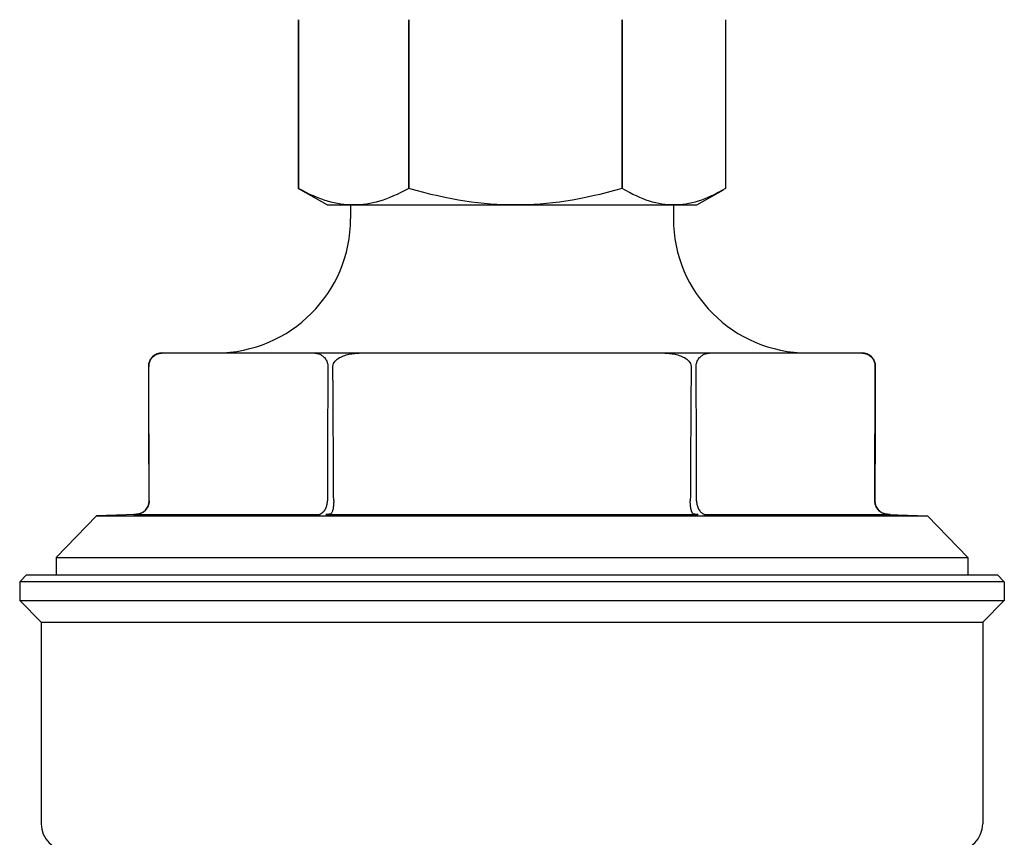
# Model space of a CAD drawing. Header units: millimetres. Extents: x 93 to 4188, y 32 to 529.
# Tile 2 of 9: x 296 to 369, y 265 to 326. Entities that reach past the tile are written whole.
import ezdxf

# ---------------------------------------------------------------- set-up
doc = ezdxf.new("R2010")
doc.units = ezdxf.units.MM
doc.layers.add('DETAIL', color=2, linetype='Continuous')

msp = doc.modelspace()

# ---------------------------------------------------------------- linework, layer by layer
at = {"layer": 'DETAIL'}
for p, q in [((316.296, 326.24), (316.296, 326.24)), ((316.296, 326.24), (316.296, 313.696)), ((316.296, 313.696), (316.296, 326.24)), ((324.489, 326.24), (324.489, 326.24)), ((324.489, 326.24), (324.489, 313.696)), ((324.489, 313.696), (324.489, 326.24)), ((340.363, 326.24), (340.363, 326.24)), ((340.363, 326.24), (340.363, 313.696)), ((340.363, 313.696), (340.363, 326.24)), ((348.045, 326.24), (348.045, 313.696)), ((316.296, 313.696), (316.296, 313.696)), ((318.421, 312.468), (316.459, 313.601)), ((324.489, 313.696), (324.489, 313.696)), ((340.363, 313.696), (340.363, 313.696)), ((345.92, 312.468), (347.882, 313.601)), ((318.421, 312.468), (345.92, 312.468)), ((320.17, 312.468), (320.17, 311.468)), ((344.17, 312.468), (344.17, 311.468)), ((306.158, 301.47), (306.242, 301.47)), ((317.396, 301.47), (321.016, 301.47)), ((343.325, 301.47), (346.945, 301.47)), ((358.099, 301.47), (358.183, 301.47)), ((305.19, 290.474), (305.161, 300.47)), ((359.151, 290.474), (359.18, 300.47)), ((305.191, 290.468), (305.191, 290.474)), ((318.447, 290.474), (318.447, 290.468)), ((345.894, 290.468), (345.894, 290.474)), ((359.15, 290.474), (359.15, 290.468)), ((301.269, 289.369), (298.27, 286.262)), ((304.225, 289.475), (301.269, 289.369)), ((301.269, 289.369), (363.072, 289.369)), ((304.049, 289.468), (317.857, 289.468)), ((318.362, 289.468), (345.979, 289.468)), ((346.484, 289.468), (360.292, 289.468)), ((360.116, 289.475), (363.072, 289.369)), ((363.072, 289.369), (366.07, 286.262)), ((298.27, 286.262), (366.07, 286.262)), ((298.27, 286.262), (298.27, 284.97)), ((366.07, 286.262), (366.07, 284.97)), ((296.07, 284.97), (295.57, 284.47)), ((296.07, 284.97), (368.27, 284.97)), ((368.27, 284.97), (368.77, 284.47)), ((368.77, 284.47), (295.57, 284.47)), ((295.57, 284.47), (295.57, 283.07)), ((368.77, 284.47), (368.77, 283.07)), ((295.57, 283.07), (368.77, 283.07)), ((297.17, 281.47), (295.57, 283.07)), ((367.17, 281.47), (368.77, 283.07)), ((297.17, 281.47), (367.17, 281.47)), ((297.17, 281.47), (297.17, 266.47)), ((367.17, 281.47), (367.17, 266.47))]:
    msp.add_line(p, q, dxfattribs=at)
at = {"layer": 'DETAIL', "flags": 128}
for points in [[(316.296, 313.696), (316.303, 313.692), (316.31, 313.688), (316.317, 313.684), (316.323, 313.68), (316.33, 313.676), (316.337, 313.672), (316.344, 313.668), (316.351, 313.664), (316.358, 313.66), (316.364, 313.656), (316.371, 313.652), (316.378, 313.648), (316.385, 313.644), (316.392, 313.64), (316.398, 313.636), (316.405, 313.632), (316.412, 313.628), (316.419, 313.624), (316.425, 313.62), (316.432, 313.616), (316.439, 313.612), (316.446, 313.608), (316.453, 313.605), (316.459, 313.601)], [(324.489, 313.696), (324.197, 313.538), (323.913, 313.392), (323.636, 313.258), (323.364, 313.137), (323.098, 313.026), (322.837, 312.926), (322.581, 312.837), (322.328, 312.759), (322.079, 312.69), (321.833, 312.63), (321.589, 312.58), (321.347, 312.54), (321.107, 312.509), (320.868, 312.486), (320.63, 312.473), (320.392, 312.468), (320.155, 312.473), (319.917, 312.486), (319.678, 312.509), (319.438, 312.54), (319.196, 312.58), (318.952, 312.63), (318.706, 312.69), (318.457, 312.759), (318.204, 312.837), (317.948, 312.926), (317.687, 313.026), (317.421, 313.137), (317.149, 313.258), (316.872, 313.392), (316.588, 313.538), (316.296, 313.696)], [(340.363, 313.696), (339.798, 313.538), (339.247, 313.392), (338.71, 313.258), (338.184, 313.137), (337.669, 313.026), (337.163, 312.926), (336.666, 312.837), (336.177, 312.759), (335.694, 312.69), (335.217, 312.63), (334.745, 312.58), (334.276, 312.54), (333.811, 312.509), (333.348, 312.486), (332.887, 312.473), (332.426, 312.468), (331.966, 312.473), (331.504, 312.486), (331.041, 312.509), (330.576, 312.54), (330.108, 312.58), (329.635, 312.63), (329.158, 312.69), (328.675, 312.759), (328.186, 312.837), (327.689, 312.926), (327.183, 313.026), (326.668, 313.137), (326.142, 313.258), (325.605, 313.392), (325.054, 313.538), (324.489, 313.696)], [(348.045, 313.696), (347.771, 313.538), (347.505, 313.392), (347.245, 313.258), (346.99, 313.137), (346.741, 313.026), (346.496, 312.926), (346.256, 312.837), (346.019, 312.759), (345.785, 312.69), (345.555, 312.63), (345.326, 312.58), (345.099, 312.54), (344.874, 312.509), (344.65, 312.486), (344.427, 312.473), (344.204, 312.468), (343.981, 312.473), (343.758, 312.486), (343.534, 312.509), (343.309, 312.54), (343.082, 312.58), (342.854, 312.63), (342.623, 312.69), (342.389, 312.759), (342.152, 312.837), (341.912, 312.926), (341.667, 313.026), (341.418, 313.137), (341.163, 313.258), (340.903, 313.392), (340.637, 313.538), (340.363, 313.696)], [(305.161, 300.47), (305.167, 300.577), (305.183, 300.678), (305.208, 300.773), (305.24, 300.857), (305.278, 300.935), (305.32, 301.006), (305.363, 301.067), (305.407, 301.12), (305.454, 301.169), (305.504, 301.214), (305.556, 301.255), (305.607, 301.291), (305.658, 301.323), (305.708, 301.349), (305.758, 301.373), (305.811, 301.393), (305.864, 301.412), (305.919, 301.427), (305.974, 301.441), (306.029, 301.451), (306.083, 301.46), (306.137, 301.465), (306.19, 301.469), (306.242, 301.47)], [(306.242, 301.47), (306.521, 301.47), (306.795, 301.47), (307.067, 301.47), (307.335, 301.47), (307.6, 301.47), (307.862, 301.47), (308.122, 301.47), (308.379, 301.47), (308.634, 301.47), (308.887, 301.47), (309.138, 301.47), (309.387, 301.47), (309.635, 301.47), (309.881, 301.47), (310.126, 301.47), (310.37, 301.47), (310.613, 301.47), (310.855, 301.47), (311.096, 301.47), (311.337, 301.47), (311.578, 301.47), (311.819, 301.47), (312.06, 301.47), (312.3, 301.47), (312.541, 301.47), (312.783, 301.47), (313.025, 301.47), (313.268, 301.47), (313.512, 301.47), (313.757, 301.47), (314.003, 301.47), (314.251, 301.47), (314.5, 301.47), (314.751, 301.47), (315.004, 301.47), (315.258, 301.47), (315.516, 301.47), (315.775, 301.47), (316.038, 301.47), (316.303, 301.47), (316.571, 301.47), (316.842, 301.47), (317.117, 301.47), (317.396, 301.47)], [(317.396, 301.47), (317.447, 301.469), (317.5, 301.465), (317.554, 301.46), (317.609, 301.451), (317.664, 301.441), (317.719, 301.427), (317.773, 301.412), (317.827, 301.393), (317.879, 301.373), (317.93, 301.349), (317.979, 301.323), (318.03, 301.291), (318.082, 301.255), (318.133, 301.214), (318.183, 301.169), (318.231, 301.12), (318.275, 301.067), (318.318, 301.006), (318.36, 300.935), (318.398, 300.857), (318.429, 300.773), (318.454, 300.678), (318.471, 300.577), (318.476, 300.47)], [(318.856, 300.47), (318.867, 300.577), (318.9, 300.678), (318.95, 300.773), (319.013, 300.857), (319.089, 300.935), (319.172, 301.006), (319.258, 301.067), (319.346, 301.12), (319.442, 301.169), (319.542, 301.214), (319.644, 301.255), (319.747, 301.291), (319.849, 301.323), (319.948, 301.349), (320.05, 301.373), (320.154, 301.393), (320.261, 301.412), (320.37, 301.427), (320.48, 301.441), (320.59, 301.451), (320.7, 301.46), (320.808, 301.465), (320.914, 301.469), (321.016, 301.47)], [(321.016, 301.47), (321.574, 301.47), (322.124, 301.47), (322.667, 301.47), (323.203, 301.47), (323.733, 301.47), (324.258, 301.47), (324.777, 301.47), (325.291, 301.47), (325.801, 301.47), (326.307, 301.47), (326.808, 301.47), (327.307, 301.47), (327.802, 301.47), (328.294, 301.47), (328.784, 301.47), (329.272, 301.47), (329.758, 301.47), (330.242, 301.47), (330.725, 301.47), (331.208, 301.47), (331.689, 301.47), (332.17, 301.47), (332.652, 301.47), (333.133, 301.47), (333.616, 301.47), (334.099, 301.47), (334.583, 301.47), (335.069, 301.47), (335.557, 301.47), (336.047, 301.47), (336.539, 301.47), (337.034, 301.47), (337.532, 301.47), (338.034, 301.47), (338.54, 301.47), (339.05, 301.47), (339.564, 301.47), (340.083, 301.47), (340.608, 301.47), (341.138, 301.47), (341.674, 301.47), (342.217, 301.47), (342.767, 301.47), (343.325, 301.47)], [(343.325, 301.47), (343.427, 301.469), (343.533, 301.465), (343.641, 301.46), (343.751, 301.451), (343.861, 301.441), (343.971, 301.427), (344.08, 301.412), (344.187, 301.393), (344.291, 301.373), (344.393, 301.349), (344.492, 301.323), (344.594, 301.291), (344.697, 301.255), (344.799, 301.214), (344.899, 301.169), (344.995, 301.12), (345.083, 301.067), (345.169, 301.006), (345.252, 300.935), (345.328, 300.857), (345.391, 300.773), (345.441, 300.678), (345.474, 300.577), (345.485, 300.47)], [(345.865, 300.47), (345.87, 300.577), (345.887, 300.678), (345.912, 300.773), (345.943, 300.857), (345.981, 300.935), (346.023, 301.006), (346.066, 301.067), (346.11, 301.12), (346.158, 301.169), (346.208, 301.214), (346.259, 301.255), (346.311, 301.291), (346.362, 301.323), (346.411, 301.349), (346.462, 301.373), (346.514, 301.393), (346.567, 301.412), (346.622, 301.427), (346.677, 301.441), (346.732, 301.451), (346.787, 301.46), (346.841, 301.465), (346.894, 301.469), (346.945, 301.47)], [(346.945, 301.47), (347.224, 301.47), (347.499, 301.47), (347.77, 301.47), (348.038, 301.47), (348.303, 301.47), (348.566, 301.47), (348.825, 301.47), (349.082, 301.47), (349.337, 301.47), (349.59, 301.47), (349.841, 301.47), (350.09, 301.47), (350.338, 301.47), (350.584, 301.47), (350.829, 301.47), (351.073, 301.47), (351.316, 301.47), (351.558, 301.47), (351.799, 301.47), (352.041, 301.47), (352.281, 301.47), (352.522, 301.47), (352.763, 301.47), (353.004, 301.47), (353.245, 301.47), (353.486, 301.47), (353.728, 301.47), (353.971, 301.47), (354.215, 301.47), (354.46, 301.47), (354.706, 301.47), (354.954, 301.47), (355.203, 301.47), (355.454, 301.47), (355.707, 301.47), (355.962, 301.47), (356.219, 301.47), (356.478, 301.47), (356.741, 301.47), (357.006, 301.47), (357.274, 301.47), (357.545, 301.47), (357.82, 301.47), (358.099, 301.47)], [(358.099, 301.47), (358.151, 301.469), (358.203, 301.465), (358.257, 301.46), (358.312, 301.451), (358.367, 301.441), (358.422, 301.427), (358.477, 301.412), (358.53, 301.393), (358.583, 301.373), (358.633, 301.349), (358.683, 301.323), (358.734, 301.291), (358.785, 301.255), (358.837, 301.214), (358.886, 301.169), (358.934, 301.12), (358.978, 301.067), (359.021, 301.006), (359.063, 300.935), (359.101, 300.857), (359.133, 300.773), (359.158, 300.678), (359.174, 300.577), (359.179, 300.47)], [(305.191, 290.474), (305.19, 290.89), (305.189, 291.305), (305.187, 291.721), (305.186, 292.137), (305.185, 292.553), (305.184, 292.969), (305.182, 293.385), (305.181, 293.801), (305.18, 294.217), (305.179, 294.634), (305.178, 295.05), (305.176, 295.466), (305.175, 295.883), (305.174, 296.3), (305.173, 296.716), (305.171, 297.133), (305.17, 297.55), (305.169, 297.967), (305.168, 298.384), (305.166, 298.801), (305.165, 299.218), (305.164, 299.635), (305.163, 300.053), (305.161, 300.47)], [(318.476, 300.47), (318.475, 300.053), (318.474, 299.635), (318.473, 299.218), (318.471, 298.801), (318.47, 298.384), (318.469, 297.967), (318.468, 297.55), (318.466, 297.133), (318.465, 296.716), (318.464, 296.3), (318.463, 295.883), (318.461, 295.466), (318.46, 295.05), (318.459, 294.634), (318.458, 294.217), (318.457, 293.801), (318.455, 293.385), (318.454, 292.969), (318.453, 292.553), (318.452, 292.137), (318.45, 291.721), (318.449, 291.305), (318.448, 290.89), (318.447, 290.474)], [(318.915, 290.474), (318.912, 290.89), (318.91, 291.305), (318.907, 291.721), (318.905, 292.137), (318.903, 292.553), (318.9, 292.969), (318.898, 293.385), (318.895, 293.801), (318.893, 294.217), (318.89, 294.634), (318.888, 295.05), (318.885, 295.466), (318.883, 295.883), (318.88, 296.3), (318.878, 296.716), (318.875, 297.133), (318.873, 297.55), (318.87, 297.967), (318.868, 298.384), (318.866, 298.801), (318.863, 299.218), (318.861, 299.635), (318.858, 300.053), (318.856, 300.47)], [(345.485, 300.47), (345.483, 300.053), (345.48, 299.635), (345.478, 299.218), (345.475, 298.801), (345.473, 298.384), (345.47, 297.967), (345.468, 297.55), (345.466, 297.133), (345.463, 296.716), (345.461, 296.3), (345.458, 295.883), (345.456, 295.466), (345.453, 295.05), (345.451, 294.634), (345.448, 294.217), (345.446, 293.801), (345.443, 293.385), (345.441, 292.969), (345.438, 292.553), (345.436, 292.137), (345.433, 291.721), (345.431, 291.305), (345.429, 290.89), (345.426, 290.474)], [(345.894, 290.474), (345.893, 290.89), (345.892, 291.305), (345.891, 291.721), (345.889, 292.137), (345.888, 292.553), (345.887, 292.969), (345.886, 293.385), (345.884, 293.801), (345.883, 294.217), (345.882, 294.634), (345.881, 295.05), (345.879, 295.466), (345.878, 295.883), (345.877, 296.3), (345.876, 296.716), (345.875, 297.133), (345.873, 297.55), (345.872, 297.967), (345.871, 298.384), (345.87, 298.801), (345.868, 299.218), (345.867, 299.635), (345.866, 300.053), (345.865, 300.47)], [(359.179, 300.47), (359.178, 300.053), (359.177, 299.635), (359.176, 299.218), (359.175, 298.801), (359.173, 298.384), (359.172, 297.967), (359.171, 297.55), (359.17, 297.133), (359.168, 296.716), (359.167, 296.3), (359.166, 295.883), (359.165, 295.466), (359.163, 295.05), (359.162, 294.634), (359.161, 294.217), (359.16, 293.801), (359.158, 293.385), (359.157, 292.969), (359.156, 292.553), (359.155, 292.137), (359.154, 291.721), (359.152, 291.305), (359.151, 290.89), (359.15, 290.474)], [(305.191, 290.468), (305.191, 290.434), (305.189, 290.399), (305.186, 290.365), (305.182, 290.33), (305.176, 290.295), (305.169, 290.26), (305.161, 290.225), (305.152, 290.19), (305.141, 290.156), (305.129, 290.121), (305.116, 290.087), (305.102, 290.054), (305.086, 290.02), (305.068, 289.987), (305.05, 289.955), (305.03, 289.923), (305.008, 289.891), (304.986, 289.861), (304.962, 289.831), (304.936, 289.802), (304.91, 289.773), (304.882, 289.746), (304.853, 289.72), (304.823, 289.694)], [(318.179, 289.694), (318.199, 289.717), (318.218, 289.741), (318.236, 289.767), (318.254, 289.793), (318.272, 289.82), (318.289, 289.848), (318.305, 289.877), (318.32, 289.907), (318.335, 289.938), (318.348, 289.969), (318.361, 290.001), (318.374, 290.034), (318.385, 290.068), (318.395, 290.102), (318.405, 290.137), (318.413, 290.172), (318.421, 290.208), (318.428, 290.244), (318.433, 290.281), (318.438, 290.318), (318.442, 290.355), (318.444, 290.393), (318.446, 290.431), (318.447, 290.468)], [(318.915, 290.468), (318.914, 290.392), (318.912, 290.315), (318.909, 290.239), (318.903, 290.164), (318.896, 290.09), (318.887, 290.017), (318.876, 289.947), (318.864, 289.88), (318.85, 289.817), (318.835, 289.757), (318.818, 289.703), (318.8, 289.655), (318.781, 289.613), (318.762, 289.579), (318.742, 289.551), (318.722, 289.528), (318.701, 289.51), (318.679, 289.497), (318.655, 289.488), (318.634, 289.483), (318.613, 289.48), (318.588, 289.477), (318.56, 289.476), (318.526, 289.475)], [(318.915, 290.468), (318.915, 290.469), (318.915, 290.469), (318.915, 290.469), (318.915, 290.469), (318.915, 290.47), (318.915, 290.47), (318.915, 290.47), (318.915, 290.47), (318.915, 290.47), (318.915, 290.471), (318.915, 290.471), (318.915, 290.471), (318.915, 290.471), (318.915, 290.472), (318.915, 290.472), (318.915, 290.472), (318.915, 290.472), (318.915, 290.473), (318.915, 290.473), (318.915, 290.473), (318.915, 290.473), (318.915, 290.474), (318.915, 290.474), (318.915, 290.474)], [(345.426, 290.474), (345.426, 290.474), (345.426, 290.474), (345.426, 290.473), (345.426, 290.473), (345.426, 290.473), (345.426, 290.473), (345.426, 290.472), (345.426, 290.472), (345.426, 290.472), (345.426, 290.472), (345.426, 290.471), (345.426, 290.471), (345.426, 290.471), (345.426, 290.471), (345.426, 290.47), (345.426, 290.47), (345.426, 290.47), (345.426, 290.47), (345.426, 290.47), (345.426, 290.469), (345.426, 290.469), (345.426, 290.469), (345.426, 290.469), (345.426, 290.468)], [(345.526, 289.694), (345.518, 289.717), (345.511, 289.742), (345.503, 289.767), (345.496, 289.793), (345.49, 289.821), (345.483, 289.849), (345.477, 289.878), (345.471, 289.908), (345.466, 289.939), (345.461, 289.97), (345.456, 290.003), (345.451, 290.036), (345.447, 290.069), (345.444, 290.103), (345.44, 290.138), (345.437, 290.173), (345.434, 290.209), (345.432, 290.246), (345.43, 290.282), (345.428, 290.319), (345.427, 290.356), (345.426, 290.393), (345.426, 290.431), (345.426, 290.468)], [(345.894, 290.468), (345.897, 290.388), (345.904, 290.308), (345.916, 290.229), (345.933, 290.151), (345.954, 290.074), (345.98, 290), (346.01, 289.929), (346.044, 289.862), (346.083, 289.798), (346.125, 289.739), (346.169, 289.686), (346.215, 289.64), (346.259, 289.601), (346.303, 289.569), (346.344, 289.542), (346.382, 289.522), (346.415, 289.506), (346.443, 289.494), (346.463, 289.486), (346.475, 289.482), (346.481, 289.479), (346.482, 289.477), (346.478, 289.476), (346.468, 289.475)], [(360.113, 289.475), (360.084, 289.476), (360.051, 289.478), (360.013, 289.482), (359.968, 289.489), (359.923, 289.498), (359.877, 289.51), (359.828, 289.525), (359.774, 289.544), (359.718, 289.569), (359.658, 289.599), (359.598, 289.636), (359.537, 289.679), (359.48, 289.727), (359.426, 289.779), (359.376, 289.835), (359.33, 289.895), (359.289, 289.959), (359.253, 290.025), (359.222, 290.095), (359.196, 290.166), (359.176, 290.24), (359.161, 290.315), (359.153, 290.392), (359.15, 290.468)], [(304.228, 289.475), (304.22, 289.474), (304.213, 289.474), (304.205, 289.474), (304.198, 289.474), (304.191, 289.473), (304.183, 289.473), (304.176, 289.473), (304.169, 289.473), (304.161, 289.472), (304.154, 289.472), (304.147, 289.472), (304.14, 289.472), (304.132, 289.471), (304.125, 289.471), (304.117, 289.471), (304.11, 289.471), (304.102, 289.47), (304.093, 289.47), (304.083, 289.47), (304.072, 289.469), (304.059, 289.469), (304.052, 289.468), (304.049, 289.468), (304.049, 289.468)], [(304.823, 289.694), (304.789, 289.668), (304.754, 289.643), (304.72, 289.621), (304.686, 289.601), (304.652, 289.583), (304.618, 289.566), (304.585, 289.552), (304.553, 289.539), (304.522, 289.528), (304.492, 289.518), (304.462, 289.509), (304.434, 289.502), (304.407, 289.496), (304.382, 289.491), (304.359, 289.487), (304.34, 289.484), (304.323, 289.482), (304.308, 289.48), (304.293, 289.479), (304.279, 289.477), (304.266, 289.476), (304.253, 289.476), (304.24, 289.475), (304.228, 289.475)], [(317.857, 289.468), (317.869, 289.468), (317.881, 289.468), (317.895, 289.469), (317.905, 289.469), (317.909, 289.47), (317.91, 289.47), (317.911, 289.47), (317.91, 289.471), (317.91, 289.471), (317.908, 289.471), (317.907, 289.471), (317.905, 289.472), (317.904, 289.472), (317.901, 289.472), (317.899, 289.472), (317.897, 289.473), (317.894, 289.473), (317.892, 289.473), (317.889, 289.473), (317.886, 289.474), (317.883, 289.474), (317.879, 289.474), (317.876, 289.474), (317.873, 289.475)], [(317.873, 289.475), (317.866, 289.475), (317.861, 289.476), (317.859, 289.477), (317.859, 289.478), (317.862, 289.48), (317.868, 289.483), (317.876, 289.486), (317.886, 289.49), (317.898, 289.494), (317.911, 289.5), (317.925, 289.505), (317.94, 289.512), (317.955, 289.52), (317.972, 289.528), (317.991, 289.538), (318.01, 289.55), (318.03, 289.563), (318.05, 289.577), (318.072, 289.593), (318.094, 289.611), (318.116, 289.63), (318.137, 289.65), (318.158, 289.672), (318.179, 289.694)], [(318.526, 289.475), (318.515, 289.474), (318.504, 289.474), (318.493, 289.474), (318.483, 289.474), (318.472, 289.473), (318.462, 289.473), (318.452, 289.473), (318.442, 289.473), (318.433, 289.472), (318.423, 289.472), (318.414, 289.472), (318.405, 289.472), (318.396, 289.471), (318.387, 289.471), (318.378, 289.471), (318.37, 289.471), (318.361, 289.47), (318.353, 289.47), (318.345, 289.47), (318.338, 289.469), (318.335, 289.469), (318.341, 289.468), (318.351, 289.468), (318.362, 289.468)], [(345.815, 289.475), (345.794, 289.475), (345.774, 289.476), (345.756, 289.477), (345.738, 289.478), (345.722, 289.48), (345.707, 289.483), (345.693, 289.486), (345.68, 289.49), (345.668, 289.495), (345.657, 289.5), (345.648, 289.505), (345.638, 289.512), (345.628, 289.519), (345.619, 289.528), (345.609, 289.538), (345.6, 289.549), (345.59, 289.562), (345.581, 289.576), (345.571, 289.592), (345.562, 289.61), (345.553, 289.629), (345.543, 289.649), (345.535, 289.671), (345.526, 289.694)], [(345.979, 289.468), (345.99, 289.468), (346, 289.468), (346.006, 289.469), (346.003, 289.469), (345.996, 289.47), (345.988, 289.47), (345.98, 289.47), (345.971, 289.471), (345.963, 289.471), (345.954, 289.471), (345.945, 289.471), (345.936, 289.472), (345.927, 289.472), (345.918, 289.472), (345.908, 289.472), (345.899, 289.473), (345.889, 289.473), (345.879, 289.473), (345.869, 289.473), (345.858, 289.474), (345.848, 289.474), (345.837, 289.474), (345.826, 289.474), (345.815, 289.475)], [(346.468, 289.475), (346.465, 289.474), (346.461, 289.474), (346.458, 289.474), (346.455, 289.474), (346.452, 289.473), (346.449, 289.473), (346.447, 289.473), (346.444, 289.473), (346.442, 289.472), (346.439, 289.472), (346.437, 289.472), (346.436, 289.472), (346.434, 289.471), (346.432, 289.471), (346.431, 289.471), (346.431, 289.471), (346.43, 289.47), (346.431, 289.47), (346.432, 289.47), (346.436, 289.469), (346.446, 289.469), (346.46, 289.468), (346.472, 289.468), (346.484, 289.468)], [(360.292, 289.468), (360.292, 289.468), (360.289, 289.468), (360.282, 289.469), (360.269, 289.469), (360.257, 289.47), (360.248, 289.47), (360.239, 289.47), (360.231, 289.471), (360.223, 289.471), (360.216, 289.471), (360.209, 289.471), (360.201, 289.472), (360.194, 289.472), (360.187, 289.472), (360.179, 289.472), (360.172, 289.473), (360.165, 289.473), (360.158, 289.473), (360.15, 289.473), (360.143, 289.474), (360.135, 289.474), (360.128, 289.474), (360.121, 289.474), (360.113, 289.475)]]:
    msp.add_lwpolyline(points, dxfattribs=at)
at = {"layer": 'DETAIL'}
for centre, radius, start, end in [((310.172, 311.468), 9.998, 270.14665, 0), ((354.169, 311.468), 9.998, 180, 269.85335), ((306.158, 300.473), 0.997, 90, 180.16685), ((358.183, 300.473), 0.997, 359.83315, 90), ((304.198, 290.466), 0.992, 271.5797, 0.45944), ((360.143, 290.466), 0.992, 179.54056, 268.4203), ((299.17, 266.47), 2, 180, 270), ((365.17, 266.47), 2, 270, 0)]:
    msp.add_arc(centre, radius, start, end, dxfattribs=at)

doc.saveas('drawing.dxf')
